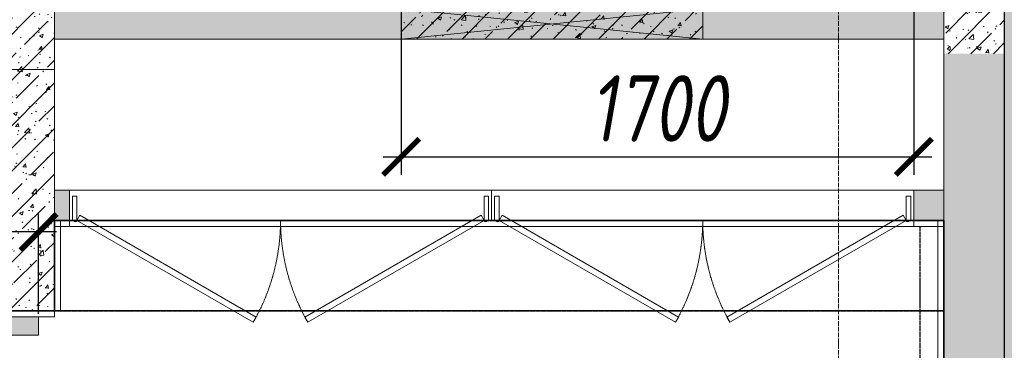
# Model space of a CAD drawing. Header units: millimetres. Extents: x 42571 to 146629, y -34435 to 73146.
# Tile 19 of 93: x 72077 to 75342, y -21645 to -20550. Entities that reach past the tile are written whole.
import ezdxf

# ---------------------------------------------------------------- set-up
doc = ezdxf.new("R2010")
doc.units = ezdxf.units.MM
for name, pattern in [('( Hidden )', [0.375, 0.25, -0.125]), ('-D1-02х01', [3, 2, -1]), ('-D1d1-15x02', [19, 15, -2, 0, -2])]:
    doc.linetypes.add(name, pattern=pattern)
doc.layers.get('Defpoints').update_dxf_attribs({"color": 31})
for name, color, linetype, lineweight in [('_0', 7, 'Continuous', 13), ('dim_meb', 7, 'Continuous', 5), ('meb', 26, 'Continuous', 15), ('Opening Swing', 7, '-D1-02х01', 5), ('Panel', 7, 'Continuous', 5), ('wall_new', 152, 'Continuous', 30), ('Двери', 7, 'Continuous', 5), ('Общие ребра', 7, 'Continuous', 5), ('Окна', 7, 'Continuous', 5), ('Оси', 7, 'Continuous', 5), ('Основа _2_', 7, 'Continuous', 5), ('Отделка 2 _5_', 7, 'Continuous', 5), ('Перекрытия', 7, 'Continuous', 5), ('Стены', 7, 'Continuous', 5), ('Элементы узлов', 7, 'Continuous', 5)]:
    doc.layers.add(name, color=color, linetype=linetype, lineweight=lineweight)
doc.styles.add('fl_iso paper', font='isocpeur.ttf', dxfattribs={"width": 0.8, "oblique": 10})
doc.dimstyles.new('In tre 1_75', dxfattribs={"dimtxt": 220, "dimasz": 120, "dimexe": 60, "dimexo": 10, "dimgap": 50, "dimtad": 1, "dimdec": 0, "dimrnd": 5, "dimzin": 0, "dimdsep": 46, "dimtxsty": 'fl_iso paper', "dimblk": 'ARCHTICK', "dimcen": 0, "dimdle": 60, "dimadec": 0, "dimazin": 0, "dimtfac": 1, "dimtdec": 0, "dimtofl": 0, "dimtmove": 1, "dimatfit": 1, "dimfxl": 1, "dimtfill": 1, "dimtolj": 1, "dimtzin": 0, "dimarcsym": 1})
pattern_1 = [(45, (-51337.11, -26686.75), (-75.43415, 75.43415), [106.68, -17.78, 3.556, -17.78]), (45, (-51337.11, -26611.36), (-75.43415, 75.43415), []), (50, (-51337.11, -26686.75), (127.52922, -11.15758), [13.335, -146.685]), (355, (-51337.11, -26686.75), (-24.66966, 133.74002), [10.668, -117.348]), (100.451, (-51326.49, -26687.68), (102.85973, 122.58178), [11.333, -124.663]), (46.184, (-51337.11, -26651.19), (189.75516, -29.43036), [20.002, -220.027]), (96.636, (-51321.3, -26653.64), (166.1822, 173.1996), [17, -186.995]), (351.184, (-51337.11, -26651.19), (166.18393, 173.19757), [16.002, -176.022]), (21, (-51319.33, -26660.08), (106.13027, -71.58603), [13.335, -146.685]), (326, (-51319.33, -26660.08), (43.26188, 128.93175), [10.668, -117.348]), (71.451, (-51310.49, -26666.04), (149.39198, 57.34505), [11.333, -124.663]), (37.5, (-51337.114, -26686.746), (2.162228, 59.188357), [3.353, -112.573, 3.353, -115.773, -117.793]), (37.5, (-51337.114, -26686.746), (2.162228, 59.188357), [-235.052, 3.353, -114.44]), (7.5, (-51337.114, -26686.746), (46.773857, 70.126152), [3.353, -64.567, 3.353, -109.906, -44.894]), (7.5, (-51337.114, -26686.746), (46.773857, 70.126152), [-181.178, 3.353, -41.542]), (327.5, (-51376.763, -26686.746), (94.913671, -4.010093), [3.353, -41.097, 3.353, -135.331, -184.023]), (327.5, (-51376.763, -26686.746), (94.913671, -4.010093), [-183.134, 3.353, -180.67]), (317.5, (-51394.54, -26686.75), (103.69057, 17.79882), [3.353, -54.432, 3.353, -88.748, -130.683]), (317.5, (-51394.54, -26686.75), (103.69057, 17.79882), [-149.885, 3.353, -127.33])]

# ---------------------------------------------------------------- blocks, each defined once
blk = doc.blocks.new('A_MEQ_OpeningWall-Rectangular - ОВ-12262014-50_AS_Plan_L01_Маркировочный - зависимый 4')
at = {"layer": 'Элементы узлов', "true_color": 0x808080, "transparency": 33554585}
blk.add_hatch(color=8, dxfattribs=at).paths.add_polyline_path([(540.8, 50), (-375, 50), (-375, -50), (625, -50), (625, 50)])
at = {"layer": 'Окна'}
for p, q in [((-375, 50), (-375, -50)), ((625, 50), (625, -50))]:
    blk.add_line(p, q, dxfattribs=at)
at = {"layer": 'Элементы узлов'}
for p, q in [((625, 50), (-375, -50)), ((-375, 50), (625, -50)), ((625, 50), (-375, 50)), ((-375, 50), (-375, -50)), ((625, -50), (625, 50)), ((-375, -50), (625, -50))]:
    blk.add_line(p, q, dxfattribs=at)
blk = doc.blocks.new('A_MEQ_DoorWall - ВК-15519618-50_AS_Plan_L01_Маркировочный - зависимый 4')
at = {"layer": 'Opening Swing'}
for centre, start, end in [((-550, -50), 330, 0), ((800, -50), 180, 210)]:
    blk.add_arc(centre, 675, start, end, dxfattribs=at)
at = {"layer": 'Panel'}
for p, q in [((-565, 30), (-550, 30)), ((-565, -50), (-565, 30)), ((-550, 30), (-550, -50)), ((800, 30), (815, 30)), ((800, -50), (800, 30)), ((815, 30), (815, -50)), ((-550, -50), (-565, -50)), ((-550, -50), (-540, -32.7)), ((34.6, -387.5), (-550, -50)), ((-540, -32.7), (44.6, -370.2)), ((790, -32.7), (205.4, -370.2)), ((215.4, -387.5), (800, -50)), ((800, -50), (790, -32.7)), ((815, -50), (800, -50)), ((44.6, -370.2), (34.6, -387.5)), ((205.4, -370.2), (215.4, -387.5))]:
    blk.add_line(p, q, dxfattribs=at)
for centre, end in [((-555, -50), 0), ((805, -50), 360)]:
    blk.add_arc(centre, 5, 180, end, dxfattribs=at)
at = {"layer": 'Двери'}
for p, q in [((-575, -50), (-575, 50)), ((825, -50), (825, 50))]:
    blk.add_line(p, q, dxfattribs=at)
blk = doc.blocks.new('A_MEQ_DoorWall - ВК-14699295-50_AS_Plan_L01_Маркировочный - зависимый 4')
at = {"layer": 'Opening Swing'}
for centre, start, end in [((-550, 50), 360, 30), ((800, 50), 150, 180)]:
    blk.add_arc(centre, 675, start, end, dxfattribs=at)
at = {"layer": 'Panel'}
for p, q in [((34.6, 387.5), (-550, 50)), ((-540, 32.7), (44.6, 370.2)), ((44.6, 370.2), (34.6, 387.5)), ((205.4, 370.2), (215.4, 387.5)), ((790, 32.7), (205.4, 370.2)), ((215.4, 387.5), (800, 50)), ((-550, 50), (-565, 50)), ((-565, 50), (-565, -30)), ((-550, -30), (-550, 50)), ((-550, 50), (-540, 32.7)), ((800, 50), (790, 32.7)), ((815, 50), (800, 50)), ((800, 50), (800, -30)), ((815, -30), (815, 50)), ((-565, -30), (-550, -30)), ((800, -30), (815, -30))]:
    blk.add_line(p, q, dxfattribs=at)
for centre in [(-555, 50), (805, 50)]:
    blk.add_arc(centre, 5, 0, 180, dxfattribs=at)
at = {"layer": 'Двери'}
for p, q in [((-575, 50), (-575, -50)), ((825, 50), (825, -50))]:
    blk.add_line(p, q, dxfattribs=at)
blk = doc.blocks.new('A$Cdea34fad')
at = {"layer": 'Стены'}
h = blk.add_hatch(dxfattribs=at)
h.set_pattern_fill('FP_6', color=256, style=0, pattern_type=2)
h.set_pattern_definition(pattern_1)
h.paths.add_polyline_path([(32571.6, 14793.5), (32771.6, 14793.5), (32771.6, 15121.6), (32571.6, 15121.6), (32571.6, 14841.6)])
h.paths.add_polyline_path([(32672.3, 15721.6), (32771.6, 15721.6), (32771.6, 16491.6), (32571.6, 16491.6), (32571.6, 15721.6)])
h = blk.add_hatch(dxfattribs=at)
h.set_pattern_fill('FP_6', color=256, style=0, pattern_type=2)
h.set_pattern_definition(pattern_1)
h.paths.add_polyline_path([(29141.6, 14741.6), (29621.6, 14741.6), (29621.6, 14941.6), (29141.6, 14941.6), (29141.6, 14829.9)])
h.paths.add_polyline_path([(28921.6, 14741.6), (28941.6, 14741.6), (28941.6, 14941.6), (28921.6, 14941.6)])
h = blk.add_hatch(dxfattribs=at)
h.set_pattern_fill('FP_6', color=256, style=0, pattern_type=2)
h.set_pattern_definition(pattern_1)
h.paths.add_polyline_path([(29621.6, 14841.6), (30771.6, 14841.6), (30771.6, 14941.6), (29621.6, 14941.6)])
h.paths.add_polyline_path([(32571.6, 14841.6), (32571.6, 14941.6), (31771.6, 14941.6), (31771.6, 14841.6)])
h = blk.add_hatch(dxfattribs=at)
h.set_pattern_fill('FP_6', color=256, style=0, pattern_type=2)
h.set_pattern_definition(pattern_1)
h.paths.add_polyline_path([(30771.6, 14841.6), (31771.6, 14841.6), (31771.6, 14941.6), (30771.6, 14941.6), (30771.6, 14881.3)])
h = blk.add_hatch(dxfattribs=at)
h.set_pattern_fill('FP_6', color=256, style=0, pattern_type=2)
h.set_pattern_definition(pattern_1)
h.paths.add_polyline_path([(32571.6, 12043.5), (32771.6, 12043.5), (32771.6, 14793.5), (32571.6, 14793.5), (32571.6, 13118.6)])
h = blk.add_hatch(dxfattribs=at)
h.set_pattern_fill('FP_6', color=256, style=0, pattern_type=2)
h.set_pattern_definition(pattern_1)
h.paths.add_polyline_path([(29421.6, 14141.6), (29621.6, 14141.6), (29621.6, 14741.6), (29421.6, 14741.6), (29421.6, 14391)])
h = blk.add_hatch(dxfattribs=at)
h.set_pattern_fill('FP_6', color=256, style=0, pattern_type=2)
h.set_pattern_definition(pattern_1)
h.paths.add_polyline_path([(32571.6, 14241.6), (32571.6, 14341.6), (32471.6, 14341.6), (32471.6, 14241.6)])
h.paths.add_polyline_path([(29621.6, 14241.6), (29671.6, 14241.6), (29671.6, 14341.6), (29621.6, 14341.6)])
h = blk.add_hatch(dxfattribs=at)
h.set_pattern_fill('FP_6', color=256, style=0, pattern_type=2)
h.set_pattern_definition(pattern_1)
h.paths.add_polyline_path([(29621.6, 13941.6), (29621.6, 14141.6), (28921.6, 14141.6), (28921.6, 13941.6)])
at = {"layer": 'Общие ребра'}
for p, q in [((29621.6, 14941.6), (29621.6, 14841.6)), ((29621.6, 14841.6), (29621.6, 14941.6)), ((32571.6, 14841.6), (32571.6, 14941.6)), ((29621.6, 14341.6), (29621.6, 14241.6)), ((32571.6, 14241.6), (32571.6, 14341.6))]:
    blk.add_line(p, q, dxfattribs=at)
at = {"layer": 'Оси', "linetype": '-D1d1-15x02'}
blk.add_line((32221.6, 1821.3), (32221.6, 46687.7), dxfattribs=at)
at = {"layer": 'Основа _2_', "lineweight": 9}
for p, q in [((32771.6, 14793.5), (32771.6, 16491.6)), ((29621.6, 14841.6), (32571.6, 14841.6)), ((29621.6, 14741.6), (29621.6, 14841.6)), ((32571.6, 14841.6), (32571.6, 14793.5)), ((32571.6, 14793.5), (32571.6, 14341.6)), ((32771.6, 12043.5), (32771.6, 14793.5)), ((28921.6, 14741.6), (29621.6, 14741.6)), ((29621.6, 14741.6), (29421.6, 14741.6)), ((29621.6, 14341.6), (29621.6, 14741.6)), ((29671.6, 14341.6), (29621.6, 14341.6)), ((29671.6, 14241.6), (29671.6, 14341.6)), ((32571.6, 14341.6), (32471.6, 14341.6)), ((32471.6, 14341.6), (32471.6, 14241.6)), ((29621.6, 14141.6), (29621.6, 14241.6)), ((29621.6, 14241.6), (29671.6, 14241.6)), ((29621.6, 14241.6), (29621.6, 14141.6)), ((29671.6, 14241.6), (29621.6, 14241.6)), ((32471.6, 14241.6), (32571.6, 14241.6)), ((32571.6, 14241.6), (32471.6, 14241.6)), ((32571.6, 14241.6), (32571.6, 12043.5)), ((32571.6, 12043.5), (32571.6, 14241.6)), ((29621.6, 13941.6), (29621.6, 14141.6)), ((28921.6, 13941.6), (29621.6, 13941.6)), ((29621.6, 13941.6), (28921.6, 13941.6))]:
    blk.add_line(p, q, dxfattribs=at)
at = {"layer": 'Отделка 2 _5_'}
for p, q in [((29641.6, 14241.6), (29621.6, 14241.6)), ((29621.6, 14241.6), (29621.6, 14221.6)), ((29641.6, 13941.6), (29641.6, 14241.6)), ((29671.6, 14221.6), (29671.6, 14241.6)), ((32471.6, 14241.6), (32471.6, 14221.6)), ((32551.6, 14241.6), (32551.6, 12043.5)), ((32571.6, 14241.6), (32551.6, 14241.6)), ((32571.6, 14221.6), (32571.6, 14241.6)), ((29621.6, 14221.6), (29671.6, 14221.6)), ((32471.6, 14221.6), (32571.6, 14221.6)), ((29621.6, 14141.6), (29621.6, 13941.6)), ((29621.6, 13941.6), (29641.6, 13941.6)), ((29621.6, 13921.6), (29621.6, 13941.6)), ((28701.6, 13921.6), (29621.6, 13921.6))]:
    blk.add_line(p, q, dxfattribs=at)
at = {"layer": 'Перекрытия'}
for p, q in [((29621.6, 14741.6), (29621.6, 14841.6)), ((29621.6, 14841.6), (32371.6, 14841.6)), ((32571.6, 14841.6), (29621.6, 14841.6)), ((29621.6, 14841.6), (29621.6, 14741.6)), ((32571.6, 12041.6), (32571.6, 14841.6)), ((29621.6, 14141.6), (29621.6, 14741.6)), ((29621.6, 14741.6), (29621.6, 14141.6)), ((29621.6, 13941.6), (29621.6, 14141.6)), ((29621.6, 14141.6), (29621.6, 13941.6)), ((28921.6, 13941.6), (29621.6, 13941.6)), ((29621.6, 13941.6), (28921.6, 13941.6))]:
    blk.add_line(p, q, dxfattribs=at)
at = {"layer": 'Стены'}
for p, q in [((29671.6, 14341.6), (29671.6, 14241.6)), ((29671.6, 14341.6), (32471.6, 14341.6)), ((32471.6, 14241.6), (32471.6, 14341.6)), ((29671.6, 14241.6), (29671.6, 14221.6)), ((32471.6, 14221.6), (32471.6, 14241.6)), ((32471.6, 14221.6), (29671.6, 14221.6))]:
    blk.add_line(p, q, dxfattribs=at)
at = {"layer": 'Двери', "color": 8, "true_color": 0x7f7f7f, "rotation": 180}
blk.add_blockref('A_MEQ_DoorWall - ВК-14699295-50_AS_Plan_L01_Маркировочный - зависимый 4', (30496.6, 14291.6), dxfattribs=at)
at = {"layer": 'Двери', "color": 8, "true_color": 0x7f7f7f}
blk.add_blockref('A_MEQ_DoorWall - ВК-15519618-50_AS_Plan_L01_Маркировочный - зависимый 4', (31646.6, 14291.6), dxfattribs=at)
at = {"layer": 'Окна', "color": 8, "true_color": 0x7f7f7f, "rotation": 180}
blk.add_blockref('A_MEQ_OpeningWall-Rectangular - ОВ-12262014-50_AS_Plan_L01_Маркировочный - зависимый 4', (31396.6, 14891.6), dxfattribs=at)
blk = doc.blocks.new('_ArchTick')
at = {"color": 0, "linetype": 'ByBlock', "lineweight": 9, "const_width": 0.15}
blk.add_lwpolyline([(-0.5, -0.5), (0.5, 0.5)], dxfattribs=at)
blk = doc.blocks.new('*D1537')
at = {"layer": 'Defpoints', "color": 0, "transparency": 16777216}
for p in [(73342.1, -20477.5), (75042.1, -20514.4), (75042.1, -21003.9)]:
    blk.add_point(p, dxfattribs=at)
at = {"layer": 'dim_meb', "color": 0, "lineweight": -2, "transparency": 16777216}
for p, q in [((73342.1, -20487.5), (73342.1, -21063.9)), ((75042.1, -20524.4), (75042.1, -21063.9)), ((73282.1, -21003.9), (75102.1, -21003.9))]:
    blk.add_line(p, q, dxfattribs=at)
at = {"layer": 'dim_meb', "color": 0, "lineweight": -2, "transparency": 16777216, "xscale": 120, "yscale": 120, "zscale": 120, "rotation": 180}
blk.add_blockref('_ArchTick', (73342.1, -21003.9), dxfattribs=at)
at = {"layer": 'dim_meb', "color": 0, "lineweight": -2, "transparency": 16777216, "xscale": 120, "yscale": 120, "zscale": 120}
blk.add_blockref('_ArchTick', (75042.1, -21003.9), dxfattribs=at)
at = {"layer": 'dim_meb', "color": 0, "transparency": 16777216, "insert": (74192.1, -20843.9), "char_height": 220, "attachment_point": 5, "style": 'fl_iso paper', "bg_fill": 3, "box_fill_scale": 1.1, "bg_fill_color": 256, "bg_fill_true_color": 13158600, "bg_fill_transparency": 0}
blk.add_mtext('\\A1;1700', dxfattribs=at)
blk = doc.blocks.new('*D1540')
at = {"layer": 'Defpoints', "color": 0, "transparency": 16777216}
for p in [(71292.1, -21534.4), (70747.3, -23334.3), (72505, -23334.3)]:
    blk.add_point(p, dxfattribs=at)
at = {"layer": 'dim_meb', "color": 0, "lineweight": -2, "transparency": 16777216}
for p, q in [((70747.3, -21474.4), (70747.3, -23394.3)), ((71282.1, -21534.4), (70687.3, -21534.4)), ((72495, -23334.3), (70687.3, -23334.3))]:
    blk.add_line(p, q, dxfattribs=at)
at = {"layer": 'dim_meb', "color": 0, "lineweight": -2, "transparency": 16777216, "xscale": 120, "yscale": 120, "zscale": 120}
for p, rotation in [((70747.3, -21534.4), 90), ((70747.3, -23334.3), 270)]:
    blk.add_blockref('_ArchTick', p, dxfattribs=dict(at, rotation=rotation))
at = {"layer": 'dim_meb', "color": 0, "transparency": 16777216, "insert": (70587.3, -22434.3), "char_height": 220, "attachment_point": 5, "rotation": 90, "style": 'fl_iso paper', "bg_fill": 3, "box_fill_scale": 1.1, "bg_fill_color": 256, "bg_fill_true_color": 13158600, "bg_fill_transparency": 0}
blk.add_mtext('\\A1;1800', dxfattribs=at)
blk = doc.blocks.new('*D2091')
at = {"layer": 'Defpoints', "color": 0, "linetype": 'ByBlock', "transparency": 16777216}
for p in [(71324.6, -21253), (71324.6, -21534.4), (72139.6, -21534.4)]:
    blk.add_point(p, dxfattribs=at)
at = {"layer": 'dim_meb', "color": 0, "linetype": 'ByBlock', "lineweight": -2, "transparency": 16777216}
for p, q in [((71324.6, -21524.4), (71324.6, -21193)), ((72139.6, -21524.4), (72139.6, -21193)), ((72199.6, -21253), (71264.6, -21253))]:
    blk.add_line(p, q, dxfattribs=at)
at = {"layer": 'dim_meb', "color": 0, "linetype": 'ByBlock', "lineweight": -2, "transparency": 16777216, "xscale": 120, "yscale": 120, "zscale": 120, "rotation": 180}
blk.add_blockref('_ArchTick', (71324.6, -21253), dxfattribs=at)
at = {"layer": 'dim_meb', "color": 0, "linetype": 'ByBlock', "lineweight": -2, "transparency": 16777216, "xscale": 120, "yscale": 120, "zscale": 120}
blk.add_blockref('_ArchTick', (72139.6, -21253), dxfattribs=at)
at = {"layer": 'dim_meb', "color": 0, "linetype": 'ByBlock', "transparency": 16777216, "insert": (71732.1, -21093), "char_height": 220, "attachment_point": 5, "style": 'fl_iso paper', "bg_fill": 3, "box_fill_scale": 1.1, "bg_fill_color": 256, "bg_fill_true_color": 13158600, "bg_fill_transparency": 0}
blk.add_mtext('\\A1;815', dxfattribs=at)

msp = doc.modelspace()

# ---------------------------------------------------------------- hatches: boundary and pattern name
at = {"layer": '_0', "transparency": 33554534}
h = msp.add_hatch(color=252, dxfattribs=at)
h.dxf.hatch_style = 1
h.paths.add_polyline_path([(77561.3, -3046.7), (75340.3, -3797.6), (75342.1, -29263.6), (77561.3, -29263.6), (77561.3, -16248.6), (77211.3, -16161.1), (77911.3, -15986.1), (77561.3, -15898.6)])

# ---------------------------------------------------------------- linework, layer by layer
at = {"layer": 'Defpoints', "linetype": 'ByBlock'}
for points in [[(77561.3, -3046.7), (75340.3, -3797.6), (75342.1, -29263.6), (77561.3, -29263.6), (77561.3, -16248.6), (77211.3, -16161.1), (77911.3, -15986.1), (77561.3, -15898.6)], [(72192.1, -21214.4), (75142.1, -21214.4), (75142.1, -21514.4), (72192.1, -21514.4)]]:
    msp.add_lwpolyline(points, close=True, dxfattribs=at)
for points in [[(66642.1, -13964.4), (66642.1, -16514.4), (66992.1, -16514.4), (66992.1, -16014.4), (71992.1, -16014.4), (71992.1, -20514.4), (71292.1, -20514.4), (71292.1, -21514.4), (72192.1, -21514.4), (72192.1, -21214.4), (75142.1, -21214.4), (75142.1, -23414.4)], [(75142.1, -23414.4), (75142.1, -21214.4), (72192.1, -21214.4), (72192.1, -21514.4), (71292.1, -21514.4), (71292.1, -20514.4), (71992.1, -20514.4), (71992.1, -16014.4), (66992.1, -16014.4), (66992.1, -16514.4), (68222.1, -16514.4), (68222.1, -19514.4), (67642.1, -19514.4), (67642.1, -19514.4), (67642.1, -20714.4), (66842.1, -20714.4), (66842.1, -29263.6)]]:
    msp.add_lwpolyline(points, dxfattribs=at)
at = {"layer": 'wall_new', "linetype": '( Hidden )', "ltscale": 10}
for points in [[(75062.1, -21234.4), (75062.1, -23334.4), (74262.1, -23334.4), (74262.1, -24494.4), (75062.1, -24494.4), (75062.1, -28184.4), (74262.1, -28184.4), (74262.1, -29263.6)], [(66842.1, -21514.4), (75142.1, -21514.4)]]:
    msp.add_lwpolyline(points, dxfattribs=at)

# ---------------------------------------------------------------- block references
at = {"layer": 'Стены', "linetype": 'ByBlock'}
msp.add_blockref('A$Cdea34fad', (42570.5, -35456), dxfattribs=at)

# ---------------------------------------------------------------- next in the draw order: dimensions: what is measured, and where the dimension line sits
at = {"layer": 'dim_meb'}
dim = msp.add_linear_dim(base=(75042.1, -21003.9), p1=(73342.1, -20477.5), p2=(75042.1, -20514.4), dimstyle='In tre 1_75', dxfattribs=at)
dim.commit()
dim.dimension.update_dxf_attribs({"geometry": '*D1537', "text_midpoint": (74192.1, -20843.9)})
dim = msp.add_linear_dim(base=(70747.3, -23334.3), p1=(71292.1, -21534.4), p2=(72505, -23334.3), angle=90, dimstyle='In tre 1_75', dxfattribs=at)
dim.commit()
dim.dimension.update_dxf_attribs({"geometry": '*D1540', "text_midpoint": (70587.3, -22434.3)})

# ---------------------------------------------------------------- next in the draw order: hatches: boundary and pattern name
at = {"layer": 'dim_meb', "linetype": 'ByBlock', "true_color": 0xc0ada0, "transparency": 33554534}
h = msp.add_hatch(color=253, dxfattribs=at)
h.dxf.hatch_style = 1
h.paths.add_polyline_path([(71324.6, -21594.4), (71324.6, -21534.4), (72139.6, -21534.4), (72139.6, -21594.4)])

# ---------------------------------------------------------------- next in the draw order: linework, layer by layer
at = {"layer": 'meb', "linetype": 'ByBlock'}
msp.add_lwpolyline([(71324.6, -21594.4), (71324.6, -21534.4), (72139.6, -21534.4), (72139.6, -21594.4)], close=True, dxfattribs=at)

# ---------------------------------------------------------------- next in the draw order: dimensions: what is measured, and where the dimension line sits
at = {"layer": 'dim_meb', "linetype": 'ByBlock'}
dim = msp.add_linear_dim(base=(71324.6, -21253), p1=(72139.6, -21534.4), p2=(71324.6, -21534.4), dimstyle='In tre 1_75', dxfattribs=at)
dim.commit()
dim.dimension.update_dxf_attribs({"geometry": '*D2091', "text_midpoint": (71732.1, -21093)})

doc.saveas('drawing.dxf')
